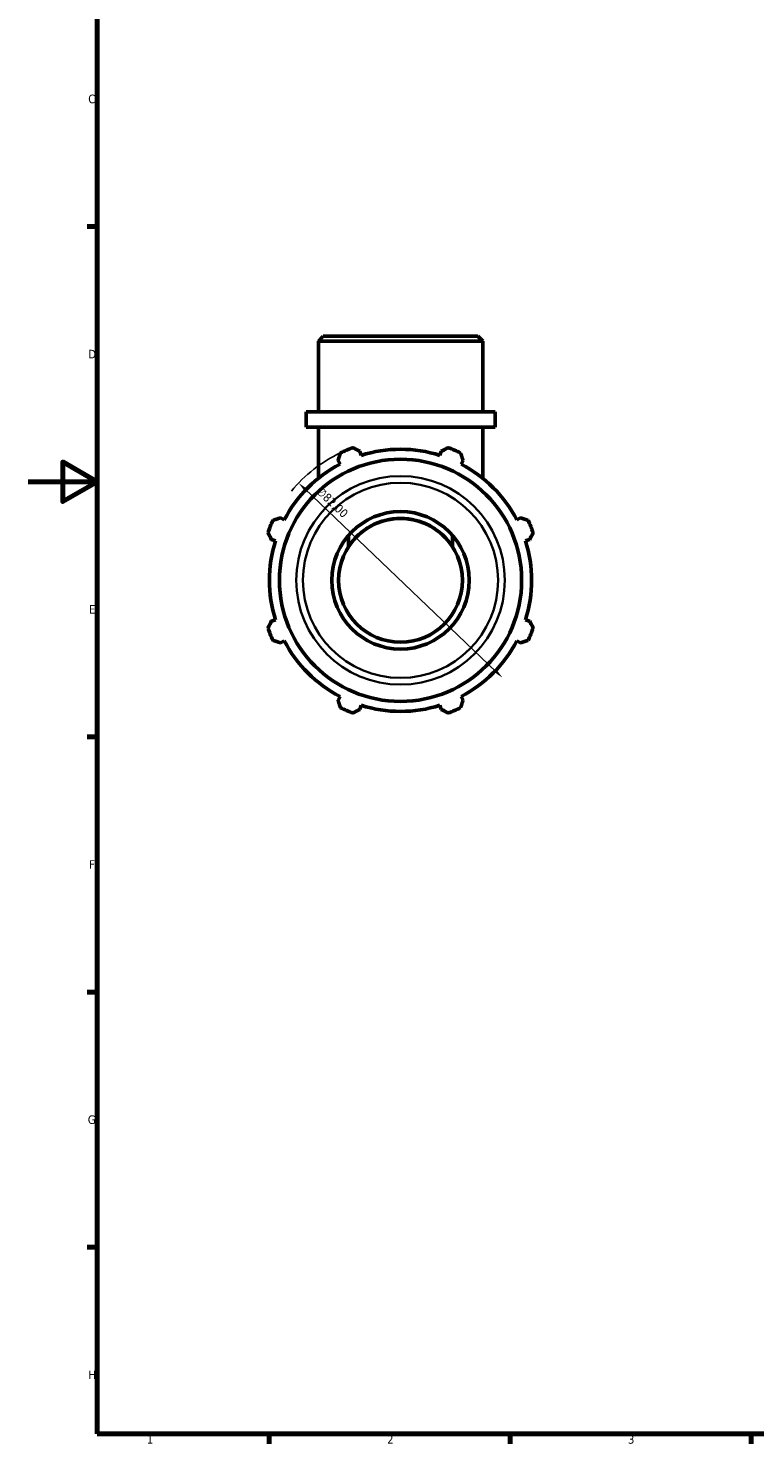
# Model space of a CAD drawing. Header units: millimetres. Extents: x 0 to 931, y 0 to 858.
# Tile 1 of 6: x 0 to 211, y 17 to 429. Entities that reach past the tile are written whole.
import ezdxf

# ---------------------------------------------------------------- set-up
doc = ezdxf.new("R2010")
doc.units = ezdxf.units.MM
for name, color, linetype, lineweight in [('Border (ISO)', 7, 'Continuous', 70), ('Dimension (ISO)', 7, 'Continuous', 25), ('Visible (ISO)', 7, 'Continuous', 50), ('Visible Narrow (ISO)', 7, 'Continuous', 35)]:
    doc.layers.add(name, color=color, linetype=linetype, lineweight=lineweight)
doc.styles.add('Note Text (ISO)', font='tahoma.ttf')
doc.dimstyles.new('Default (ISO)', dxfattribs={"dimtxt": 2.5, "dimasz": 2.5, "dimexe": 3.175, "dimexo": 0, "dimgap": 0.762, "dimtad": 1, "dimrnd": 1e-08, "dimzin": 0, "dimtxsty": 'Note Text (ISO)', "dimcen": 0.09, "dimdle": 10, "dimclrd": 256, "dimclre": 256, "dimclrt": 232, "dimazin": 0, "dimtfac": 1.40208, "dimtmove": 0, "dimatfit": 3, "dimfxl": 1, "dimtolj": 1, "dimtzin": 0, "dimlwd": -1, "dimlwe": -1, "dimarcsym": 0})

# ---------------------------------------------------------------- blocks, each defined once
blk = doc.blocks.new('Borders Default Border')
at = {"layer": 'Border (ISO)'}
for p, q in [((20, 371.25), (17.1, 371.25)), ((20, 222.75), (17.1, 222.75)), ((20, 148.5), (17.1, 148.5)), ((20, 74.25), (17.1, 74.25)), ((70.08, 20), (70.08, 17.1)), ((140.17, 20), (140.17, 17.1)), ((210.25, 20), (210.25, 17.1))]:
    blk.add_line(p, q, dxfattribs=at)
at = {"layer": 'Border (ISO)', "flags": 128}
for points in [[(20, 20), (20, 574), (821, 574), (821, 20), (20, 20)], [(0, 297), (20, 297), (10, 302.77), (10, 291.23), (20, 297)]]:
    blk.add_lwpolyline(points, dxfattribs=at)
at = {"layer": 'Border (ISO)', "color": 232, "true_color": 0xca0064, "char_height": 2.5, "attachment_point": 7, "style": 'Note Text (ISO)'}
for s, insert in [('C', (17.43, 407.08)), ('D', (17.43, 332.88)), ('E', (17.64, 258.63)), ('F', (17.7, 184.38)), ('G', (17.31, 110.08)), ('H', (17.44, 35.88)), ('1', (34.48, 17.1)), ('2', (104.37, 17.1)), ('3', (174.43, 17.05))]:
    blk.add_mtext(s, dxfattribs=dict(at, insert=insert))
blk = doc.blocks.new('*D15')
at = {"layer": 'Defpoints', "color": 0, "transparency": 16777216}
for p in [(78.63, 296.62), (137.93, 239.99)]:
    blk.add_point(p, dxfattribs=at)
at = {"layer": 'Dimension (ISO)', "transparency": 16777216}
blk.add_line((136.12, 241.72), (80.44, 294.9), dxfattribs=at)
blk.add_arc((108.28, 268.31), 41, 115.208, 140.756, dxfattribs=at)
for points in [[(80.73, 295.2), (80.15, 294.59), (78.63, 296.62)], [(136.41, 242.02), (135.84, 241.41), (137.93, 239.99)]]:
    blk.add_solid(points, dxfattribs=at)
at = {"layer": 'Dimension (ISO)', "color": 232, "true_color": 0xca0064, "transparency": 16777216, "insert": (85.34, 295.71), "char_height": 2.5, "attachment_point": 1, "rotation": 316.3191, "style": 'Note Text (ISO)'}
blk.add_mtext('\\A1;∅82,00', dxfattribs=at)

msp = doc.modelspace()

# ---------------------------------------------------------------- linework, layer by layer
at = {"layer": 'Visible (ISO)'}
for p, q in [((85.814, 339.306), (84.38, 337.872)), ((132.183, 337.872), (84.38, 337.872)), ((84.38, 317.306), (84.38, 337.872)), ((85.814, 339.306), (130.749, 339.306)), ((130.749, 339.306), (132.183, 337.872)), ((132.183, 317.306), (132.183, 337.872)), ((135.768, 317.306), (80.795, 317.306)), ((80.795, 312.906), (80.795, 317.306)), ((135.768, 312.906), (135.768, 317.306)), ((135.768, 312.906), (80.795, 312.906)), ((84.38, 298.015), (84.38, 312.906)), ((132.183, 298.015), (132.183, 312.906)), ((96.815, 304.671), (96.446, 305.844)), ((120.117, 305.844), (119.747, 304.671)), ((90.107, 303.219), (90.675, 302.128)), ((125.888, 302.128), (126.456, 303.219)), ((74.46, 285.912), (73.369, 286.48)), ((143.194, 286.48), (142.103, 285.912)), ((70.743, 280.142), (71.916, 279.772)), ((93.148, 278.051), (93.148, 281.381)), ((123.415, 281.381), (123.415, 278.051)), ((144.647, 279.772), (145.82, 280.142)), ((71.916, 256.84), (70.743, 256.47)), ((145.82, 256.47), (144.647, 256.84)), ((73.369, 250.132), (74.46, 250.7)), ((142.103, 250.7), (143.194, 250.132)), ((90.675, 234.484), (90.107, 233.393)), ((96.446, 230.768), (96.815, 231.941)), ((119.747, 231.941), (120.117, 230.768)), ((126.456, 233.393), (125.888, 234.484))]:
    msp.add_line(p, q, dxfattribs=at)
for radius in [35.229, 20, 18]:
    msp.add_circle((108.281, 268.306), radius, dxfattribs=at)
for radius, start, end in [(41, 109.79198, 115.20802), (38.13, 72.5, 107.5), (41, 64.79198, 70.20802), (38.13, 117.5, 152.5), (38.13, 27.5, 62.5), (41, 154.79198, 160.20802), (18, 32.77887, 147.22113), (41, 19.79198, 25.20802), (38.13, 162.5, 197.5), (38.13, 342.5, 17.5), (41, 199.79198, 205.20802), (41, 334.79198, 340.20802), (38.13, 207.5, 242.5), (38.13, 297.5, 332.5), (41, 244.79198, 250.20802), (38.13, 252.5, 287.5), (41, 289.79198, 295.20802)]:
    msp.add_arc((108.281, 268.306), radius, start, end, dxfattribs=at)
for points, weights in [([(90.107, 303.219), (90.456, 304.288), (90.819, 305.401)], [1.00242705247, 1.00162169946, 1]), ([(94.399, 306.884), (95.443, 306.354), (96.446, 305.844)], [1, 1.00162169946, 1.00242705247]), ([(120.117, 305.844), (121.12, 306.354), (122.164, 306.884)], [1.00242705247, 1.00162169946, 1]), ([(125.744, 305.401), (126.107, 304.288), (126.456, 303.219)], [1, 1.00162169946, 1.00242705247]), ([(71.186, 285.768), (72.3, 286.132), (73.369, 286.48)], [1, 1.00162169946, 1.00242705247]), ([(143.194, 286.48), (144.263, 286.132), (145.377, 285.768)], [1.00242705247, 1.00162169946, 1]), ([(70.743, 280.142), (70.234, 281.144), (69.703, 282.189)], [1.00242705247, 1.00162169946, 1]), ([(146.859, 282.189), (146.329, 281.144), (145.82, 280.142)], [1, 1.00162169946, 1.00242705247]), ([(69.703, 254.423), (70.234, 255.468), (70.743, 256.47)], [1, 1.00162169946, 1.00242705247]), ([(145.82, 256.47), (146.329, 255.468), (146.859, 254.423)], [1.00242705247, 1.00162169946, 1]), ([(73.369, 250.132), (72.3, 250.48), (71.186, 250.844)], [1.00242705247, 1.00162169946, 1]), ([(145.377, 250.844), (144.263, 250.48), (143.194, 250.132)], [1, 1.00162169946, 1.00242705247]), ([(90.819, 231.211), (90.456, 232.324), (90.107, 233.393)], [1, 1.00162169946, 1.00242705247]), ([(96.446, 230.768), (95.443, 230.258), (94.399, 229.728)], [1.00242705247, 1.00162169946, 1]), ([(122.164, 229.728), (121.12, 230.258), (120.117, 230.768)], [1, 1.00162169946, 1.00242705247]), ([(126.456, 233.393), (126.107, 232.324), (125.744, 231.211)], [1.00242705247, 1.00162169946, 1])]:
    msp.add_rational_spline(points, weights, degree=2, dxfattribs=at)
at = {"layer": 'Visible Narrow (ISO)'}
for radius in [30.337, 28.38]:
    msp.add_circle((108.281, 268.306), radius, dxfattribs=at)

# ---------------------------------------------------------------- block references
msp.add_blockref('Borders Default Border', (0, 0))

# ---------------------------------------------------------------- dimensions: what is measured, and where the dimension line sits
at = {"layer": 'Dimension (ISO)'}
dim = msp.add_diameter_dim_2p(p1=(137.933, 239.99), p2=(78.63, 296.622), dimstyle='Default (ISO)', override={"dimdec": 2, "dimlfac": 1, "dimtp": 0, "dimtm": 0, "dimtdec": 2, "dimatfit": 2}, dxfattribs=at)
dim.commit()
dim.dimension.update_dxf_attribs({"geometry": '*D15', "text_midpoint": (86.563, 289.047), "dimtype": 163})

doc.saveas('drawing.dxf')
